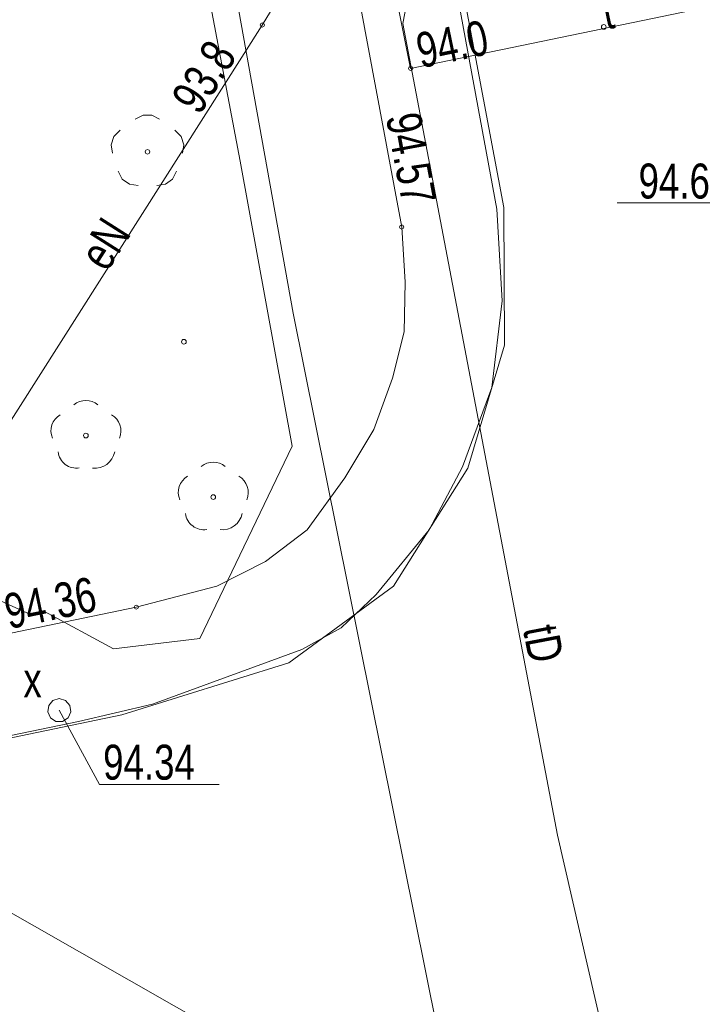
# Model space of a CAD drawing. Header units: metres. Extents: x -320 to 5572509, y -47 to 5960263.
# Tile 19 of 59: x 5572104 to 5572118, y 5960095 to 5960116. Entities that reach past the tile are written whole.
import ezdxf

# ---------------------------------------------------------------- set-up
doc = ezdxf.new("R2010")
doc.units = ezdxf.units.M
doc.header["$MEASUREMENT"] = 0
for name, color, linetype in [('218-Granica_uzytku', 7, 'Continuous'), ('403-Punkt_okreslonej_wysokosci', 7, 'Continuous'), ('801-Punkt_okreslonej_wysokosci', 7, 'Continuous'), ('922-Drzewo_lisciaste', 7, 'Continuous'), ('chodnik__powierzchnia_', 7, 'Continuous'), ('drzewo_lisciaste__punkt_', 7, 'Continuous'), ('kraweznik__linia_', 7, 'Continuous'), ('przewod_elektroenergetyczny__li', 7, 'Continuous'), ('przewod_gazowy__linia_', 7, 'Continuous'), ('przewod_kanalizacyjny__linia_', 7, 'Continuous'), ('przewod_telekomunikacyjny__lini', 7, 'Continuous'), ('punkt_o_okreslonej_wysokosci__s', 7, 'Continuous'), ('punkt_wysokosciowy_sztuczny', 7, 'Continuous'), ('punkt_wysokosciowy_sztuczny-Atr', 7, 'Continuous'), ('wlaz_okragly_-_siec_kanalizacyj', 7, 'Continuous'), ('wlaz_okragly_-_siec_niezidentyf', 7, 'Continuous')]:
    doc.layers.add(name, color=color, linetype=linetype)
doc.styles.add('GENERATED_STYLE_1', font='arial.ttf')

# ---------------------------------------------------------------- blocks, each defined once
blk = doc.blocks.new('OBOP02_01')
at = {"layer": '922-Drzewo_lisciaste', "color": 7, "lineweight": 13}
blk.add_circle((0, 0), 0.05, dxfattribs=at)
for centre, radius, start, end in [((0, 0.35), 0.4, 50.114, 129.886), ((-0.35, 0.1), 0.4, 119.8482, 203.5195), ((0.35, 0.1), 0.4, 336.8845, 60.1518), ((-0.2, -0.3), 0.4, 187.477, 278.4788), ((0.2, -0.275), 0.425, 262.6459, 349.6289)]:
    blk.add_arc(centre, radius, start, end, dxfattribs=at)
blk = doc.blocks.new('RTPW01')
at = {"layer": '801-Punkt_okreslonej_wysokosci', "color": 7, "lineweight": 13}
blk.add_circle((0, 0), 0.05, dxfattribs=at)
blk = doc.blocks.new('PW01')
at = {"layer": 'punkt_o_okreslonej_wysokosci__s', "color": 7, "lineweight": 13}
for p, q in [((-0.045, 0), (-0.0318, 0.0318)), ((-0.0318, -0.0318), (-0.045, 0)), ((-0.0318, 0.0318), (0, 0.045)), ((0, 0.045), (0.0318, 0.0318)), ((0.0318, 0.0318), (0.045, 0)), ((0.045, 0), (0.0318, -0.0318)), ((0, -0.045), (-0.0318, -0.0318)), ((0.0318, -0.0318), (0, -0.045))]:
    blk.add_line(p, q, dxfattribs=at)
blk = doc.blocks.new('US22')
at = {"layer": 'wlaz_okragly_-_siec_kanalizacyj', "color": 7, "lineweight": 13}
for p, q in [((-0.1352, 0.2103), (0, 0.25)), ((0, 0.25), (0.1352, 0.2103)), ((-0.2475, -0.0356), (-0.2274, 0.1039)), ((-0.2274, 0.1039), (-0.1352, 0.2103)), ((0.1352, 0.2103), (0.2274, 0.1039)), ((0.2274, 0.1039), (0.2475, -0.0356)), ((-0.1889, -0.1637), (-0.2475, -0.0356)), ((-0.0704, -0.2399), (-0.1889, -0.1637)), ((0.1889, -0.1637), (0.0704, -0.2399)), ((0.2475, -0.0356), (0.1889, -0.1637)), ((0.0704, -0.2399), (-0.0704, -0.2399))]:
    blk.add_line(p, q, dxfattribs=at)
blk = doc.blocks.new('OP021')
at = {"layer": 'drzewo_lisciaste__punkt_', "color": 7, "lineweight": 13}
for p, q in [((-0.261, 0.7031), (-0.0939, 0.7888)), ((-0.0939, 0.7888), (0.0939, 0.7888)), ((0.0939, 0.7888), (0.261, 0.7031)), ((-0.7206, 0.3337), (-0.5879, 0.4658)), ((0.5879, 0.4658), (0.7206, 0.3337)), ((-0.7787, 0.1556), (-0.7206, 0.3337)), ((0.7206, 0.3337), (0.7787, 0.1556)), ((-0.7494, -0.0294), (-0.7787, 0.1556)), ((-0.05, 0), (-0.0354, 0.0354)), ((-0.0354, -0.0354), (-0.05, 0)), ((-0.0354, 0.0354), (0, 0.05)), ((0, 0.05), (0.0354, 0.0354)), ((0.0354, 0.0354), (0.05, 0)), ((0.05, 0), (0.0354, -0.0354)), ((0.7787, 0.1556), (0.7494, -0.0294)), ((0, -0.05), (-0.0354, -0.0354)), ((0.0354, -0.0354), (0, -0.05)), ((-0.5394, -0.5834), (-0.6244, -0.4155)), ((0.6244, -0.4155), (0.5394, -0.5834)), ((-0.3871, -0.694), (-0.5394, -0.5834)), ((0.5394, -0.5834), (0.3871, -0.694)), ((-0.201, -0.7226), (-0.3871, -0.694)), ((0.3871, -0.694), (0.201, -0.7226))]:
    blk.add_line(p, q, dxfattribs=at)
blk = doc.blocks.new('PW02')
at = {"layer": 'punkt_wysokosciowy_sztuczny', "color": 7, "lineweight": 13}
for p, q in [((-0.045, 0), (-0.0318, 0.0318)), ((-0.0318, -0.0318), (-0.045, 0)), ((-0.0318, 0.0318), (0, 0.045)), ((0, 0.045), (0.0318, 0.0318)), ((0.0318, 0.0318), (0.045, 0)), ((0.045, 0), (0.0318, -0.0318)), ((0, -0.045), (-0.0318, -0.0318)), ((0.0318, -0.0318), (0, -0.045))]:
    blk.add_line(p, q, dxfattribs=at)

msp = doc.modelspace()

# ---------------------------------------------------------------- linework, layer by layer
at = {"layer": '218-Granica_uzytku', "color": 3, "lineweight": 18, "flags": 128}
for points in [[(5572110.22, 5960132.19), (5572113.99, 5960112.18)], [(5572113.99, 5960112.18), (5572110.22, 5960132.19)], [(5572113.99, 5960112.18), (5572114, 5960109.23)], [(5572114, 5960109.23), (5572113.99, 5960112.18)], [(5572114, 5960109.23), (5572113.22, 5960106.59)], [(5572113.22, 5960106.59), (5572114, 5960109.23)], [(5572113.22, 5960106.59), (5572111.62, 5960104.06)], [(5572111.62, 5960104.06), (5572113.22, 5960106.59)], [(5572111.62, 5960104.06), (5572109.38, 5960102.42)], [(5572109.38, 5960102.42), (5572111.62, 5960104.06)], [(5572109.38, 5960102.42), (5572105.8, 5960101.3)], [(5572105.8, 5960101.3), (5572109.38, 5960102.42)], [(5572105.8, 5960101.3), (5572087.55, 5960097.51)], [(5572087.55, 5960097.51), (5572105.8, 5960101.3)]]:
    msp.add_lwpolyline(points, dxfattribs=at)
at = {"layer": 'chodnik__powierzchnia_', "color": 7, "lineweight": 13, "flags": 128}
for points in [[(5572083.95, 5960096.83), (5572104.87, 5960101.16), (5572106.46, 5960101.53), (5572109.66, 5960102.7), (5572110.5, 5960103.17), (5572111.25, 5960103.88), (5572112.39, 5960105.27), (5572113.1, 5960106.62), (5572113.73, 5960108.32), (5572113.95, 5960110.18), (5572113.84, 5960112.14), (5572109.71, 5960134.54), (5572106.23, 5960152.87), (5572105.56, 5960155.87), (5572105.1, 5960157.12), (5572104.28, 5960158.54), (5572102.56, 5960160.39)], [(5572103.56, 5960155.39), (5572103.92, 5960153.83), (5572108.29, 5960130.51), (5572108.6, 5960128.89), (5572111.8, 5960111.76), (5572111.87, 5960110.58), (5572111.85, 5960109.51), (5572111.6, 5960108.52), (5572111.2, 5960107.42), (5572110.58, 5960106.38), (5572109.77, 5960105.27), (5572108.88, 5960104.59), (5572107.84, 5960104.06), (5572106.11, 5960103.61), (5572087.99, 5960099.85)]]:
    msp.add_lwpolyline(points, dxfattribs=at)
at = {"layer": 'kraweznik__linia_', "color": 7, "lineweight": 13, "flags": 128}
msp.add_lwpolyline([(5572083.95, 5960096.83), (5572104.87, 5960101.16), (5572106.46, 5960101.53), (5572109.66, 5960102.7), (5572110.5, 5960103.17), (5572111.25, 5960103.88), (5572112.39, 5960105.27), (5572113.1, 5960106.62), (5572113.73, 5960108.32), (5572113.95, 5960110.18), (5572113.84, 5960112.14), (5572109.71, 5960134.54), (5572106.23, 5960152.87), (5572105.56, 5960155.87), (5572105.1, 5960157.12), (5572104.28, 5960158.54), (5572102.56, 5960160.39)], dxfattribs=at)
at = {"layer": 'przewod_elektroenergetyczny__li', "color": 1, "lineweight": 18, "flags": 128}
for points in [[(5572067.793, 5960153.895), (5572083.6, 5960157.16), (5572087.1, 5960157.67), (5572092.57, 5960157.81), (5572100.92, 5960158.02), (5572101.66, 5960157.1), (5572104.61, 5960145.74), (5572105.4, 5960141.78), (5572102.02, 5960130.23), (5572097.78, 5960129.14), (5572095.07, 5960130.57), (5572092.72, 5960131.75), (5572093.08, 5960125.79), (5572094.14, 5960122.04), (5572095.83, 5960119.85), (5572103.22, 5960119.03), (5572108.4, 5960118.61), (5572110.04, 5960118.11), (5572108.81, 5960116.09), (5572100.57, 5960103.13)], [(5572101.5, 5960148.46), (5572102.06, 5960146.84), (5572104.94, 5960131.07), (5572108.34, 5960113.17), (5572109.45, 5960107.06), (5572107.47, 5960102.94), (5572105.62, 5960102.72), (5572104.14, 5960103.52)], [(5572103.84, 5960103.45), (5572091.38, 5960109.13), (5572081.75, 5960113.26), (5572075.358, 5960115.417)]]:
    msp.add_lwpolyline(points, dxfattribs=at)
at = {"layer": 'przewod_gazowy__linia_', "color": 30, "lineweight": 18, "flags": 128}
msp.add_lwpolyline([(5572098.613, 5960199.495), (5572098.75, 5960198.48), (5572103.78, 5960171.93), (5572103.76, 5960155.44), (5572104.21, 5960152.58), (5572101.74, 5960152.19), (5572105.62, 5960131.35), (5572109.47, 5960109.91), (5572113.74, 5960088.71), (5572115.87, 5960087.2), (5572117.25, 5960086.16), (5572118.47, 5960083.18), (5572119.14, 5960081.59), (5572121.15, 5960071.68), (5572123.69, 5960059.52), (5572125.484, 5960050.503)], dxfattribs=at)
at = {"layer": 'przewod_kanalizacyjny__linia_', "color": 34, "lineweight": 18, "flags": 128}
msp.add_lwpolyline([(5572126.7, 5960083.78), (5572075.877, 5960112.773)], dxfattribs=at)
at = {"layer": 'przewod_telekomunikacyjny__lini', "color": 30, "lineweight": 18, "flags": 128}
for points in [[(5572067.526, 5960155.254), (5572080.55, 5960157.77), (5572095.39, 5960160.32), (5572098.45, 5960160.4), (5572101.15, 5960159.27), (5572103.07, 5960157.15), (5572103.87, 5960155.26), (5572104.64, 5960151.83), (5572111.99, 5960115.16), (5572120.39, 5960116.9), (5572122.09, 5960117.57), (5572123.85, 5960118.46)], [(5572173.72, 5960116.73), (5572158.37, 5960121.95), (5572155.6, 5960123.51), (5572151.08, 5960129.57), (5572135.76, 5960126.04), (5572112.74, 5960120.84), (5572111.82, 5960116.12), (5572115.14, 5960098.72), (5572118.22, 5960085.33), (5572117.09, 5960082.04), (5572117.18, 5960081.37)]]:
    msp.add_lwpolyline(points, dxfattribs=at)
at = {"layer": 'punkt_o_okreslonej_wysokosci__s', "color": 7, "lineweight": 20, "flags": 128}
msp.add_lwpolyline([(5572119.77, 5960114.26), (5572118.799, 5960112.277), (5572116.418, 5960112.277)], dxfattribs=at)
at = {"layer": 'punkt_o_okreslonej_wysokosci__s', "color": 7, "lineweight": 13, "flags": 128}
msp.add_lwpolyline([(5572104.46, 5960101.4), (5572105.32, 5960099.81), (5572107.889, 5960099.81)], dxfattribs=at)

# ---------------------------------------------------------------- block references
at = {"layer": '403-Punkt_okreslonej_wysokosci', "color": 7, "lineweight": 13, "rotation": 0.0008399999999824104}
msp.add_blockref('RTPW01', (5572116.13, 5960116.05), dxfattribs=at)
at = {"layer": '801-Punkt_okreslonej_wysokosci', "color": 7, "lineweight": 13, "rotation": 0.0008399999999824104}
for p in [(5572107.13, 5960109.3), (5572105.03, 5960107.29)]:
    msp.add_blockref('RTPW01', p, dxfattribs=at)
at = {"layer": '922-Drzewo_lisciaste', "color": 7, "lineweight": 13, "rotation": 0.0008399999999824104}
for p in [(5572105.03, 5960107.29), (5572107.76, 5960105.97)]:
    msp.add_blockref('OBOP02_01', p, dxfattribs=at)
at = {"layer": 'drzewo_lisciaste__punkt_', "color": 94, "lineweight": 18}
msp.add_blockref('OP021', (5572106.35, 5960113.37), dxfattribs=at)
at = {"layer": 'punkt_o_okreslonej_wysokosci__s', "color": 1, "lineweight": 18}
msp.add_blockref('PW01', (5572108.81, 5960116.09), dxfattribs=at)
at = {"layer": 'punkt_o_okreslonej_wysokosci__s', "color": 30, "lineweight": 18}
msp.add_blockref('PW01', (5572111.99, 5960115.16), dxfattribs=at)
at = {"layer": 'punkt_wysokosciowy_sztuczny', "color": 7, "lineweight": 13}
for p in [(5572111.8, 5960111.76), (5572106.11, 5960103.61)]:
    msp.add_blockref('PW02', p, dxfattribs=at)
at = {"layer": 'wlaz_okragly_-_siec_niezidentyf', "color": 7, "lineweight": 13}
msp.add_blockref('US22', (5572104.46, 5960101.4), dxfattribs=at)

# ---------------------------------------------------------------- texts
at = {"layer": 'przewod_elektroenergetyczny__li', "color": 1, "lineweight": 18, "insert": (5572105.168, 5960110.973), "char_height": 0.75, "attachment_point": 4, "rotation": 57.551, "style": 'GENERATED_STYLE_1'}
msp.add_mtext('\\A1;{\\W0.750000x;\\pql;\\fArial|b0|i0|c238|p38;eN}', dxfattribs=at)
at = {"layer": 'przewod_telekomunikacyjny__lini', "color": 30, "lineweight": 18, "char_height": 0.75, "style": 'GENERATED_STYLE_1'}
for s, insert, attachment_point, rotation in [('\\A1;{\\W0.750000x;\\pql;\\fArial|b0|i0|c238|p38;t}', (5572116.106, 5960116.352), 4, 11.703), ('\\A1;{\\W0.750000x;\\pql;\\fArial|b0|i0|c238|p38;tD}', (5572114.387, 5960103.144), 7, 280.802)]:
    msp.add_mtext(s, dxfattribs=dict(at, insert=insert, attachment_point=attachment_point, rotation=rotation))
at = {"layer": 'punkt_o_okreslonej_wysokosci__s', "color": 30, "lineweight": 18, "insert": (5572112.133, 5960115.525), "char_height": 0.75, "attachment_point": 4, "rotation": 11.703, "style": 'GENERATED_STYLE_1'}
msp.add_mtext('\\A1;{\\W0.750000x;\\pql;\\fArial|b0|i0|c238|p38;94.0}', dxfattribs=at)
at = {"layer": 'punkt_o_okreslonej_wysokosci__s', "color": 1, "lineweight": 18, "insert": (5572107.473, 5960114.132), "char_height": 0.75, "attachment_point": 7, "rotation": 57.551, "style": 'GENERATED_STYLE_1'}
msp.add_mtext('\\A1;{\\W0.750000x;\\pql;\\fArial|b0|i0|c238|p38;93.8}', dxfattribs=at)
at = {"layer": 'punkt_o_okreslonej_wysokosci__s', "color": 7, "lineweight": 20, "insert": (5572116.876, 5960112.36), "char_height": 0.75, "attachment_point": 7, "style": 'GENERATED_STYLE_1'}
msp.add_mtext('\\A1;{\\W0.750000x;\\pql;\\fArial|b0|i0|c238|p38;94.61}', dxfattribs=at)
at = {"layer": 'punkt_o_okreslonej_wysokosci__s', "color": 7, "lineweight": 13, "insert": (5572105.4, 5960099.901), "char_height": 0.75, "attachment_point": 7, "style": 'GENERATED_STYLE_1'}
msp.add_mtext('\\A1;{\\W0.750000x;\\pql;\\fArial|b0|i0|c238|p38;94.34}', dxfattribs=at)
at = {"layer": 'punkt_wysokosciowy_sztuczny-Atr', "color": 7, "lineweight": 13, "char_height": 0.75, "attachment_point": 7, "style": 'GENERATED_STYLE_1'}
for s, insert, rotation in [('\\A1;{\\W0.750000x;\\pql;\\fArial|b0|i0|c238|p38;94.57}', (5572111.447, 5960114.126), 280.581), ('\\A1;{\\W0.750000x;\\pql;\\fArial|b0|i0|c238|p38;94.36}', (5572103.382, 5960103.127), 11.723)]:
    msp.add_mtext(s, dxfattribs=dict(at, insert=insert, rotation=rotation))
at = {"layer": 'wlaz_okragly_-_siec_niezidentyf', "color": 7, "lineweight": 13, "insert": (5572103.69, 5960101.676), "char_height": 0.75, "attachment_point": 7, "style": 'GENERATED_STYLE_1'}
msp.add_mtext('\\A1;{\\W0.750000x;\\pql;\\fArial|b0|i0|c238|p38;x}', dxfattribs=at)

doc.saveas('drawing.dxf')
